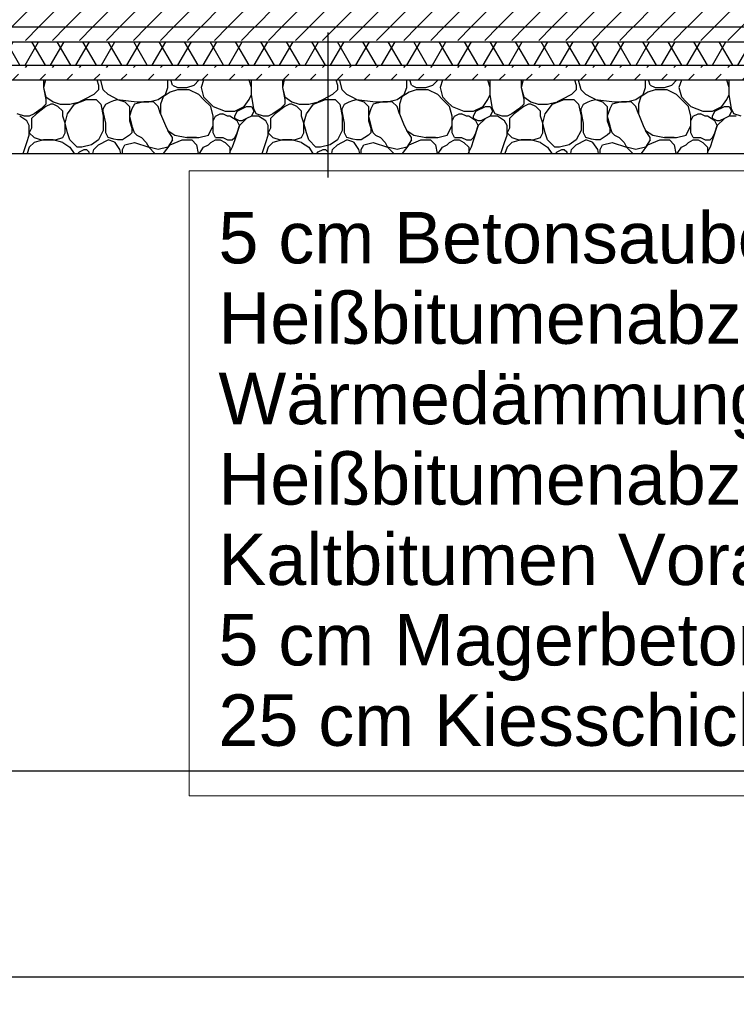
# Model space of a CAD drawing. Extents: x -73 to 183, y -4 to 85.
# Tile 64 of 98: x 48.15 to 50.58, y -1.04 to 2.3. Entities that reach past the tile are written whole.
import ezdxf

# ---------------------------------------------------------------- set-up
doc = ezdxf.new("R2010")
doc.units = 0
doc.header["$MEASUREMENT"] = 0
for name, color, linetype in [('P_BM_AUSSEN', 7, 'Continuous'), ('P_ZE_TEXT', 7, 'Continuous'), ('R_TR_HIDDEN', 7, 'Continuous'), ('Schraffuren', 7, 'Continuous')]:
    doc.layers.add(name, color=color, linetype=linetype)
doc.styles.add('ERSTELLTER_STIL_1', font='ARIAL.TTF')
doc.dimstyles.new('ERSTELLTER_STIL__1', dxfattribs={"dimtxt": 0.175, "dimasz": 0.095, "dimexe": 0.18, "dimexo": 0, "dimgap": 0.09, "dimtad": 1, "dimtih": 1, "dimtoh": 1, "dimzin": 0, "dimdsep": 46, "dimtxsty": 'ERSTELLTER_STIL_1', "dimblk": 'ARROWHEAD_6', "dimblk1": 'ARROWHEAD_6', "dimblk2": 'ARROWHEAD_6', "dimcen": 0.09, "dimclrd": 7, "dimclre": 7, "dimclrt": 7, "dimadec": 0, "dimazin": 0, "dimtfac": 1, "dimtdec": 4, "dimtmove": 0, "dimatfit": 3, "dimfxl": 0, "dimtolj": 1, "dimtzin": 0, "dimarcsym": 0})
pattern_1 = [(45, (14.33669, 2.5089), (-0.09192388, 0.09192388), [0.0975, -0.0325]), (45, (14.33669, 2.60083), (-0.09192388, 0.09192388), [0.0975, -0.0325])]

# ---------------------------------------------------------------- blocks, each defined once
blk = doc.blocks.new('*X12', base_point=(14.3367, 2.5089))
at = {"layer": 'Schraffuren', "linetype": 'Continuous'}
for p, q in [((48.2267, 2.0989), (48.2267, 2.0735)), ((48.2331, 2.0989), (48.2267, 2.0735)), ((48.4079, 2.0989), (48.4136, 2.0816)), ((48.4136, 2.0816), (48.4136, 2.0654)), ((48.4217, 2.0979), (48.4217, 2.0989)), ((48.4299, 2.0654), (48.4217, 2.0979)), ((48.6493, 2.0735), (48.6493, 2.0989)), ((48.6655, 2.0816), (48.6598, 2.0989)), ((48.6655, 2.0816), (48.6818, 2.0735)), ((48.7143, 2.0735), (48.7387, 2.0816)), ((48.7387, 2.0816), (48.7549, 2.0979)), ((48.7549, 2.0979), (48.7549, 2.0989)), ((48.7712, 2.0979), (48.763, 2.0735)), ((48.7722, 2.0989), (48.7712, 2.0979)), ((48.9256, 2.0979), (48.924, 2.0989)), ((48.9337, 2.0735), (48.9256, 2.0979)), ((48.9337, 2.0979), (48.9347, 2.0989)), ((48.9337, 2.0735), (48.9337, 2.0979)), ((49.0393, 2.0989), (49.0393, 2.0735)), ((49.0457, 2.0989), (49.0393, 2.0735)), ((49.2204, 2.0989), (49.2262, 2.0816)), ((49.2262, 2.0816), (49.2262, 2.0654)), ((49.2343, 2.0979), (49.2343, 2.0989)), ((49.2425, 2.0654), (49.2343, 2.0979)), ((49.4619, 2.0735), (49.4619, 2.0989)), ((49.4781, 2.0816), (49.4724, 2.0989)), ((49.4781, 2.0816), (49.4944, 2.0735)), ((49.5269, 2.0735), (49.5513, 2.0816)), ((49.5513, 2.0816), (49.5675, 2.0979)), ((49.5675, 2.0979), (49.5675, 2.0989)), ((49.5838, 2.0979), (49.5756, 2.0735)), ((49.5848, 2.0989), (49.5838, 2.0979)), ((49.7381, 2.0979), (49.7366, 2.0989)), ((49.7463, 2.0735), (49.7381, 2.0979)), ((49.7463, 2.0979), (49.7473, 2.0989)), ((49.7463, 2.0735), (49.7463, 2.0979)), ((49.8519, 2.0989), (49.8519, 2.0735)), ((49.8583, 2.0989), (49.8519, 2.0735)), ((50.033, 2.0989), (50.0388, 2.0816)), ((50.0388, 2.0816), (50.0388, 2.0654)), ((50.0469, 2.0979), (50.0469, 2.0989)), ((50.0551, 2.0654), (50.0469, 2.0979)), ((50.2745, 2.0735), (50.2745, 2.0989)), ((50.2907, 2.0816), (50.2849, 2.0989)), ((50.2907, 2.0816), (50.307, 2.0735)), ((50.3395, 2.0735), (50.3638, 2.0816)), ((50.3638, 2.0816), (50.3801, 2.0979)), ((50.3801, 2.0979), (50.3801, 2.0989)), ((50.3964, 2.0979), (50.3882, 2.0735)), ((50.3974, 2.0989), (50.3964, 2.0979)), ((50.5507, 2.0979), (50.5492, 2.0989)), ((50.5589, 2.0735), (50.5507, 2.0979)), ((50.5589, 2.0979), (50.5599, 2.0989)), ((50.5589, 2.0735), (50.5589, 2.0979)), ((48.2267, 2.0735), (48.2348, 2.0329)), ((48.2267, 2.0735), (48.2348, 2.041)), ((48.3974, 2.0491), (48.3649, 2.0329)), ((48.4136, 2.0654), (48.3974, 2.0491)), ((48.4461, 2.0491), (48.4299, 2.0654)), ((48.4658, 2.0393), (48.4461, 2.0491)), ((48.6168, 2.0329), (48.6411, 2.0491)), ((48.6574, 2.0572), (48.633, 2.041)), ((48.6411, 2.0491), (48.6493, 2.0735)), ((48.6818, 2.0654), (48.6574, 2.0572)), ((48.6818, 2.0735), (48.7143, 2.0735)), ((48.7224, 2.0654), (48.6818, 2.0654)), ((48.7549, 2.0491), (48.7224, 2.0654)), ((48.7712, 2.0329), (48.7549, 2.0491)), ((48.763, 2.0735), (48.7712, 2.041)), ((48.9256, 2.0329), (48.9337, 2.0491)), ((48.9337, 2.0491), (48.9337, 2.0735)), ((48.9418, 2.0003), (48.9337, 2.0491)), ((49.0393, 2.0735), (49.0474, 2.0329)), ((49.0393, 2.0735), (49.0474, 2.041)), ((49.21, 2.0491), (49.1775, 2.0329)), ((49.2262, 2.0654), (49.21, 2.0491)), ((49.2587, 2.0491), (49.2425, 2.0654)), ((49.2783, 2.0393), (49.2587, 2.0491)), ((49.4294, 2.0329), (49.4537, 2.0491)), ((49.47, 2.0572), (49.4456, 2.041)), ((49.4537, 2.0491), (49.4619, 2.0735)), ((49.4944, 2.0654), (49.47, 2.0572)), ((49.4944, 2.0735), (49.5269, 2.0735)), ((49.535, 2.0654), (49.4944, 2.0654)), ((49.5675, 2.0491), (49.535, 2.0654)), ((49.5838, 2.0329), (49.5675, 2.0491)), ((49.5756, 2.0735), (49.5838, 2.041)), ((49.7381, 2.0329), (49.7463, 2.0491)), ((49.7463, 2.0491), (49.7463, 2.0735)), ((49.7544, 2.0003), (49.7463, 2.0491)), ((49.8519, 2.0735), (49.86, 2.0329)), ((49.8519, 2.0735), (49.86, 2.041)), ((50.0226, 2.0491), (49.9901, 2.0329)), ((50.0388, 2.0654), (50.0226, 2.0491)), ((50.0713, 2.0491), (50.0551, 2.0654)), ((50.0909, 2.0393), (50.0713, 2.0491)), ((50.242, 2.0329), (50.2663, 2.0491)), ((50.2826, 2.0572), (50.2582, 2.041)), ((50.2663, 2.0491), (50.2745, 2.0735)), ((50.307, 2.0654), (50.2826, 2.0572)), ((50.307, 2.0735), (50.3395, 2.0735)), ((50.3476, 2.0654), (50.307, 2.0654)), ((50.3801, 2.0491), (50.3476, 2.0654)), ((50.3964, 2.0329), (50.3801, 2.0491)), ((50.3882, 2.0735), (50.3964, 2.041)), ((50.5507, 2.0329), (50.5589, 2.0491)), ((50.5589, 2.0491), (50.5589, 2.0735)), ((50.567, 2.0003), (50.5589, 2.0491)), ((48.2348, 2.0166), (48.2186, 2.0003)), ((48.2348, 2.041), (48.2592, 2.0247)), ((48.2348, 2.0329), (48.2348, 2.0247)), ((48.2348, 2.0247), (48.2348, 2.0166)), ((48.2511, 2.0166), (48.2348, 2.0085)), ((48.2592, 2.0166), (48.2511, 2.0166)), ((48.2592, 2.0247), (48.2836, 2.0166)), ((48.2755, 2.0085), (48.2592, 2.0166)), ((48.2836, 2.0166), (48.3161, 2.0166)), ((48.308, 1.9841), (48.3324, 2.0166)), ((48.3161, 2.0166), (48.3486, 2.0247)), ((48.3324, 2.0166), (48.373, 2.0329)), ((48.3649, 2.0329), (48.3486, 2.0247)), ((48.373, 2.0329), (48.4055, 2.0329)), ((48.4055, 2.0329), (48.4217, 2.0166)), ((48.4217, 2.0166), (48.4299, 1.976)), ((48.4299, 2.0003), (48.438, 2.0166)), ((48.438, 2.0166), (48.4542, 2.0247)), ((48.4542, 2.0247), (48.4658, 2.0286)), ((48.4786, 2.0329), (48.4658, 2.0393)), ((48.4658, 2.0286), (48.4786, 2.0329)), ((48.4786, 2.0329), (48.503, 2.0247)), ((48.4786, 2.0329), (48.5436, 2.0247)), ((48.503, 2.0247), (48.5193, 2.0085)), ((48.5355, 2.0166), (48.5274, 2.0003)), ((48.568, 2.0247), (48.5355, 2.0166)), ((48.5436, 2.0247), (48.5843, 2.0247)), ((48.6005, 2.0247), (48.568, 2.0247)), ((48.5843, 2.0247), (48.6168, 2.0329)), ((48.6168, 2.0085), (48.6005, 2.0247)), ((48.633, 2.041), (48.6249, 2.0166)), ((48.6249, 2.0166), (48.6249, 1.9841)), ((48.7712, 2.041), (48.7874, 2.0247)), ((48.7955, 2.0085), (48.7712, 2.0329)), ((48.7874, 2.0247), (48.8037, 2.0085)), ((48.9093, 2.0085), (48.9256, 2.0329)), ((49.0474, 2.0166), (49.0312, 2.0003)), ((49.0474, 2.041), (49.0718, 2.0247)), ((49.0474, 2.0329), (49.0474, 2.0247)), ((49.0474, 2.0247), (49.0474, 2.0166)), ((49.0637, 2.0166), (49.0474, 2.0085)), ((49.0718, 2.0166), (49.0637, 2.0166)), ((49.0718, 2.0247), (49.0962, 2.0166)), ((49.0881, 2.0085), (49.0718, 2.0166)), ((49.0962, 2.0166), (49.1287, 2.0166)), ((49.1206, 1.9841), (49.145, 2.0166)), ((49.1287, 2.0166), (49.1612, 2.0247)), ((49.145, 2.0166), (49.1856, 2.0329)), ((49.1775, 2.0329), (49.1612, 2.0247)), ((49.1856, 2.0329), (49.2181, 2.0329)), ((49.2181, 2.0329), (49.2343, 2.0166)), ((49.2343, 2.0166), (49.2425, 1.976)), ((49.2425, 2.0003), (49.2506, 2.0166)), ((49.2506, 2.0166), (49.2668, 2.0247)), ((49.2668, 2.0247), (49.2783, 2.0286)), ((49.2912, 2.0329), (49.2783, 2.0393)), ((49.2783, 2.0286), (49.2912, 2.0329)), ((49.2912, 2.0329), (49.3156, 2.0247)), ((49.2912, 2.0329), (49.3562, 2.0247)), ((49.3156, 2.0247), (49.3318, 2.0085)), ((49.3481, 2.0166), (49.34, 2.0003)), ((49.3806, 2.0247), (49.3481, 2.0166)), ((49.3562, 2.0247), (49.3969, 2.0247)), ((49.4131, 2.0247), (49.3806, 2.0247)), ((49.3969, 2.0247), (49.4294, 2.0329)), ((49.4294, 2.0085), (49.4131, 2.0247)), ((49.4456, 2.041), (49.4375, 2.0166)), ((49.4375, 2.0166), (49.4375, 1.9841)), ((49.5838, 2.041), (49.6, 2.0247)), ((49.6081, 2.0085), (49.5838, 2.0329)), ((49.6, 2.0247), (49.6163, 2.0085)), ((49.7219, 2.0085), (49.7381, 2.0329)), ((49.86, 2.0166), (49.8438, 2.0003)), ((49.86, 2.041), (49.8844, 2.0247)), ((49.86, 2.0329), (49.86, 2.0247)), ((49.86, 2.0247), (49.86, 2.0166)), ((49.8763, 2.0166), (49.86, 2.0085)), ((49.8844, 2.0166), (49.8763, 2.0166)), ((49.8844, 2.0247), (49.9088, 2.0166)), ((49.9007, 2.0085), (49.8844, 2.0166)), ((49.9088, 2.0166), (49.9413, 2.0166)), ((49.9332, 1.9841), (49.9575, 2.0166)), ((49.9413, 2.0166), (49.9738, 2.0247)), ((49.9575, 2.0166), (49.9982, 2.0329)), ((49.9901, 2.0329), (49.9738, 2.0247)), ((49.9982, 2.0329), (50.0307, 2.0329)), ((50.0307, 2.0329), (50.0469, 2.0166)), ((50.0469, 2.0166), (50.0551, 1.976)), ((50.0551, 2.0003), (50.0632, 2.0166)), ((50.0632, 2.0166), (50.0794, 2.0247)), ((50.0794, 2.0247), (50.0909, 2.0286)), ((50.1038, 2.0329), (50.0909, 2.0393)), ((50.0909, 2.0286), (50.1038, 2.0329)), ((50.1038, 2.0329), (50.1282, 2.0247)), ((50.1038, 2.0329), (50.1688, 2.0247)), ((50.1282, 2.0247), (50.1444, 2.0085)), ((50.1607, 2.0166), (50.1526, 2.0003)), ((50.1932, 2.0247), (50.1607, 2.0166)), ((50.1688, 2.0247), (50.2095, 2.0247)), ((50.2257, 2.0247), (50.1932, 2.0247)), ((50.2095, 2.0247), (50.242, 2.0329)), ((50.242, 2.0085), (50.2257, 2.0247)), ((50.2582, 2.041), (50.2501, 2.0166)), ((50.2501, 2.0166), (50.2501, 1.9841)), ((50.3964, 2.041), (50.4126, 2.0247)), ((50.4207, 2.0085), (50.3964, 2.0329)), ((50.4126, 2.0247), (50.4289, 2.0085)), ((50.5345, 2.0085), (50.5507, 2.0329)), ((48.1617, 1.976), (48.1373, 1.9841)), ((48.1698, 1.9597), (48.1455, 1.976)), ((48.178, 1.976), (48.1617, 1.976)), ((48.1942, 1.9841), (48.178, 1.976)), ((48.2023, 1.9841), (48.1861, 1.9678)), ((48.2186, 2.0003), (48.1942, 1.9841)), ((48.2348, 2.0085), (48.2023, 1.9841)), ((48.2917, 1.9922), (48.2755, 2.0085)), ((48.2917, 1.976), (48.2917, 1.9922)), ((48.2999, 1.9516), (48.2917, 1.976)), ((48.2999, 1.9516), (48.308, 1.9841)), ((48.4299, 1.9922), (48.4299, 2.0003)), ((48.438, 1.9516), (48.4299, 1.9922)), ((48.4299, 1.976), (48.4299, 1.9272)), ((48.5193, 2.0085), (48.5193, 1.9922)), ((48.5274, 2.0003), (48.5193, 1.976)), ((48.5193, 1.9922), (48.5193, 1.9597)), ((48.5193, 1.976), (48.5274, 1.9435)), ((48.6249, 1.9841), (48.6168, 2.0085)), ((48.6249, 1.9841), (48.6411, 1.9435)), ((48.8037, 1.976), (48.7955, 2.0085)), ((48.8037, 2.0085), (48.8443, 1.9922)), ((48.8037, 1.9597), (48.8118, 1.976)), ((48.8037, 1.9435), (48.8037, 1.976)), ((48.8118, 1.976), (48.828, 1.9841)), ((48.828, 1.9841), (48.8362, 1.9841)), ((48.8524, 1.976), (48.8362, 1.9841)), ((48.8443, 1.9922), (48.8768, 1.9922)), ((48.8605, 1.976), (48.8524, 1.976)), ((48.8849, 1.9597), (48.8605, 1.976)), ((48.8768, 1.9922), (48.9093, 2.0085)), ((48.8768, 1.976), (48.8849, 1.9922)), ((48.8768, 1.9678), (48.8768, 1.976)), ((48.8849, 1.9922), (48.9174, 2.0085)), ((48.9174, 2.0085), (48.9337, 2.0085)), ((48.9337, 1.976), (48.9174, 1.9678)), ((48.9337, 1.976), (48.9174, 1.9678)), ((48.9337, 2.0085), (48.9418, 1.9922)), ((48.9418, 1.9922), (48.9337, 1.976)), ((48.9581, 1.976), (48.9337, 1.976)), ((48.9499, 1.9841), (48.9418, 2.0003)), ((48.9743, 1.976), (48.9499, 1.9841)), ((48.9824, 1.9597), (48.9581, 1.976)), ((48.9906, 1.976), (48.9743, 1.976)), ((49.0068, 1.9841), (48.9906, 1.976)), ((49.0149, 1.9841), (48.9987, 1.9678)), ((49.0312, 2.0003), (49.0068, 1.9841)), ((49.0474, 2.0085), (49.0149, 1.9841)), ((49.1043, 1.9922), (49.0881, 2.0085)), ((49.1043, 1.976), (49.1043, 1.9922)), ((49.1124, 1.9516), (49.1043, 1.976)), ((49.1124, 1.9516), (49.1206, 1.9841)), ((49.2425, 1.9922), (49.2425, 2.0003)), ((49.2506, 1.9516), (49.2425, 1.9922)), ((49.2425, 1.976), (49.2425, 1.9272)), ((49.3318, 2.0085), (49.3318, 1.9922)), ((49.34, 2.0003), (49.3318, 1.976)), ((49.3318, 1.9922), (49.3318, 1.9597)), ((49.3318, 1.976), (49.34, 1.9435)), ((49.4375, 1.9841), (49.4294, 2.0085)), ((49.4375, 1.9841), (49.4537, 1.9435)), ((49.6163, 1.976), (49.6081, 2.0085)), ((49.6163, 2.0085), (49.6569, 1.9922)), ((49.6163, 1.9597), (49.6244, 1.976)), ((49.6163, 1.9435), (49.6163, 1.976)), ((49.6244, 1.976), (49.6406, 1.9841)), ((49.6406, 1.9841), (49.6488, 1.9841)), ((49.665, 1.976), (49.6488, 1.9841)), ((49.6569, 1.9922), (49.6894, 1.9922)), ((49.6731, 1.976), (49.665, 1.976)), ((49.6975, 1.9597), (49.6731, 1.976)), ((49.6894, 1.9922), (49.7219, 2.0085)), ((49.6894, 1.976), (49.6975, 1.9922)), ((49.6894, 1.9678), (49.6894, 1.976)), ((49.6975, 1.9922), (49.73, 2.0085)), ((49.73, 2.0085), (49.7463, 2.0085)), ((49.7463, 1.976), (49.73, 1.9678)), ((49.7463, 1.976), (49.73, 1.9678)), ((49.7463, 2.0085), (49.7544, 1.9922)), ((49.7544, 1.9922), (49.7463, 1.976)), ((49.7707, 1.976), (49.7463, 1.976)), ((49.7625, 1.9841), (49.7544, 2.0003)), ((49.7869, 1.976), (49.7625, 1.9841)), ((49.795, 1.9597), (49.7707, 1.976)), ((49.8032, 1.976), (49.7869, 1.976)), ((49.8194, 1.9841), (49.8032, 1.976)), ((49.8275, 1.9841), (49.8113, 1.9678)), ((49.8438, 2.0003), (49.8194, 1.9841)), ((49.86, 2.0085), (49.8275, 1.9841)), ((49.9169, 1.9922), (49.9007, 2.0085)), ((49.9169, 1.976), (49.9169, 1.9922)), ((49.925, 1.9516), (49.9169, 1.976)), ((49.925, 1.9516), (49.9332, 1.9841)), ((50.0551, 1.9922), (50.0551, 2.0003)), ((50.0632, 1.9516), (50.0551, 1.9922)), ((50.0551, 1.976), (50.0551, 1.9272)), ((50.1444, 2.0085), (50.1444, 1.9922)), ((50.1526, 2.0003), (50.1444, 1.976)), ((50.1444, 1.9922), (50.1444, 1.9597)), ((50.1444, 1.976), (50.1526, 1.9435)), ((50.2501, 1.9841), (50.242, 2.0085)), ((50.2501, 1.9841), (50.2663, 1.9435)), ((50.4289, 1.976), (50.4207, 2.0085)), ((50.4289, 2.0085), (50.4695, 1.9922)), ((50.4289, 1.9597), (50.437, 1.976)), ((50.4289, 1.9435), (50.4289, 1.976)), ((50.437, 1.976), (50.4532, 1.9841)), ((50.4532, 1.9841), (50.4614, 1.9841)), ((50.4776, 1.976), (50.4614, 1.9841)), ((50.4695, 1.9922), (50.502, 1.9922)), ((50.4857, 1.976), (50.4776, 1.976)), ((50.5101, 1.9597), (50.4857, 1.976)), ((50.502, 1.9922), (50.5345, 2.0085)), ((50.502, 1.976), (50.5101, 1.9922)), ((50.502, 1.9678), (50.502, 1.976)), ((50.5101, 1.9922), (50.5426, 2.0085)), ((50.5426, 2.0085), (50.5589, 2.0085)), ((50.5589, 1.976), (50.5426, 1.9678)), ((50.5589, 1.976), (50.5426, 1.9678)), ((50.5589, 2.0085), (50.567, 1.9922)), ((50.567, 1.9922), (50.5589, 1.976)), ((50.5832, 1.976), (50.5589, 1.976)), ((50.5751, 1.9841), (50.567, 2.0003)), ((50.5995, 1.976), (50.5751, 1.9841)), ((48.178, 1.9435), (48.1698, 1.9597)), ((48.178, 1.911), (48.178, 1.9435)), ((48.1861, 1.9678), (48.1861, 1.9353)), ((48.2999, 1.9191), (48.2999, 1.9516)), ((48.308, 1.9191), (48.2999, 1.9516)), ((48.438, 1.9191), (48.438, 1.9516)), ((48.5193, 1.9597), (48.5274, 1.9353)), ((48.5355, 1.9191), (48.5274, 1.9435)), ((48.6411, 1.9435), (48.6493, 1.9272)), ((48.7874, 1.911), (48.8037, 1.9435)), ((48.8037, 1.9435), (48.8037, 1.9597)), ((48.8037, 1.9191), (48.8037, 1.9435)), ((48.893, 1.9597), (48.8768, 1.9678)), ((48.893, 1.9435), (48.8768, 1.8947)), ((48.893, 1.9435), (48.8849, 1.9597)), ((48.8849, 1.9191), (48.893, 1.9435)), ((48.9174, 1.9678), (48.893, 1.9435)), ((48.9012, 1.9597), (48.893, 1.9597)), ((48.9174, 1.9678), (48.9012, 1.9597)), ((48.9906, 1.9435), (48.9824, 1.9597)), ((48.9906, 1.911), (48.9906, 1.9435)), ((48.9987, 1.9678), (48.9987, 1.9353)), ((49.1124, 1.9191), (49.1124, 1.9516)), ((49.1206, 1.9191), (49.1124, 1.9516)), ((49.2506, 1.9191), (49.2506, 1.9516)), ((49.3318, 1.9597), (49.34, 1.9353)), ((49.3481, 1.9191), (49.34, 1.9435)), ((49.4537, 1.9435), (49.4619, 1.9272)), ((49.6, 1.911), (49.6163, 1.9435)), ((49.6163, 1.9435), (49.6163, 1.9597)), ((49.6163, 1.9191), (49.6163, 1.9435)), ((49.7056, 1.9597), (49.6894, 1.9678)), ((49.7056, 1.9435), (49.6894, 1.8947)), ((49.7056, 1.9435), (49.6975, 1.9597)), ((49.6975, 1.9191), (49.7056, 1.9435)), ((49.73, 1.9678), (49.7056, 1.9435)), ((49.7138, 1.9597), (49.7056, 1.9597)), ((49.73, 1.9678), (49.7138, 1.9597)), ((49.8032, 1.9435), (49.795, 1.9597)), ((49.8032, 1.911), (49.8032, 1.9435)), ((49.8113, 1.9678), (49.8113, 1.9353)), ((49.925, 1.9191), (49.925, 1.9516)), ((49.9332, 1.9191), (49.925, 1.9516)), ((50.0632, 1.9191), (50.0632, 1.9516)), ((50.1444, 1.9597), (50.1526, 1.9353)), ((50.1607, 1.9191), (50.1526, 1.9435)), ((50.2663, 1.9435), (50.2745, 1.9272)), ((50.4126, 1.911), (50.4289, 1.9435)), ((50.4289, 1.9435), (50.4289, 1.9597)), ((50.4289, 1.9191), (50.4289, 1.9435)), ((50.5182, 1.9597), (50.502, 1.9678)), ((50.5182, 1.9435), (50.502, 1.8947)), ((50.5182, 1.9435), (50.5101, 1.9597)), ((50.5101, 1.9191), (50.5182, 1.9435)), ((50.5426, 1.9678), (50.5182, 1.9435)), ((50.5264, 1.9597), (50.5182, 1.9597)), ((50.5426, 1.9678), (50.5264, 1.9597)), ((48.1698, 1.8866), (48.178, 1.911)), ((48.1861, 1.9353), (48.178, 1.9191)), ((48.178, 1.9191), (48.1942, 1.9028)), ((48.2917, 1.9028), (48.2999, 1.9191)), ((48.3161, 1.8947), (48.308, 1.9191)), ((48.4299, 1.9272), (48.4136, 1.8947)), ((48.4461, 1.9028), (48.438, 1.9191)), ((48.5193, 1.911), (48.4949, 1.8947)), ((48.5274, 1.9191), (48.5193, 1.911)), ((48.5274, 1.9353), (48.5274, 1.9191)), ((48.5355, 1.9191), (48.5436, 1.911)), ((48.5436, 1.911), (48.5599, 1.9028)), ((48.6655, 1.9028), (48.6493, 1.9272)), ((48.6493, 1.9272), (48.6736, 1.911)), ((48.6736, 1.911), (48.7143, 1.9028)), ((48.7549, 1.9028), (48.7874, 1.911)), ((48.8118, 1.9028), (48.8037, 1.9191)), ((48.8768, 1.9028), (48.8849, 1.9191)), ((48.9824, 1.8866), (48.9906, 1.911)), ((48.9987, 1.9353), (48.9906, 1.9191)), ((48.9906, 1.9191), (49.0068, 1.9028)), ((49.1043, 1.9028), (49.1124, 1.9191)), ((49.1287, 1.8947), (49.1206, 1.9191)), ((49.2425, 1.9272), (49.2262, 1.8947)), ((49.2587, 1.9028), (49.2506, 1.9191)), ((49.3318, 1.911), (49.3075, 1.8947)), ((49.34, 1.9191), (49.3318, 1.911)), ((49.34, 1.9353), (49.34, 1.9191)), ((49.3481, 1.9191), (49.3562, 1.911)), ((49.3562, 1.911), (49.3725, 1.9028)), ((49.4781, 1.9028), (49.4619, 1.9272)), ((49.4619, 1.9272), (49.4862, 1.911)), ((49.4862, 1.911), (49.5269, 1.9028)), ((49.5675, 1.9028), (49.6, 1.911)), ((49.6244, 1.9028), (49.6163, 1.9191)), ((49.6894, 1.9028), (49.6975, 1.9191)), ((49.795, 1.8866), (49.8032, 1.911)), ((49.8113, 1.9353), (49.8032, 1.9191)), ((49.8032, 1.9191), (49.8194, 1.9028)), ((49.9169, 1.9028), (49.925, 1.9191)), ((49.9413, 1.8947), (49.9332, 1.9191)), ((50.0551, 1.9272), (50.0388, 1.8947)), ((50.0713, 1.9028), (50.0632, 1.9191)), ((50.1444, 1.911), (50.1201, 1.8947)), ((50.1526, 1.9191), (50.1444, 1.911)), ((50.1526, 1.9353), (50.1526, 1.9191)), ((50.1607, 1.9191), (50.1688, 1.911)), ((50.1688, 1.911), (50.1851, 1.9028)), ((50.2907, 1.9028), (50.2745, 1.9272)), ((50.2745, 1.9272), (50.2988, 1.911)), ((50.2988, 1.911), (50.3395, 1.9028)), ((50.3801, 1.9028), (50.4126, 1.911)), ((50.437, 1.9028), (50.4289, 1.9191)), ((50.502, 1.9028), (50.5101, 1.9191)), ((48.1617, 1.8622), (48.1698, 1.8866)), ((48.1942, 1.8866), (48.178, 1.8703)), ((48.1942, 1.9028), (48.2186, 1.8947)), ((48.2267, 1.8947), (48.1942, 1.8866)), ((48.2186, 1.8947), (48.2348, 1.8947)), ((48.2592, 1.8947), (48.2267, 1.8947)), ((48.2348, 1.8947), (48.2673, 1.8947)), ((48.2917, 1.8866), (48.2592, 1.8947)), ((48.2673, 1.8947), (48.2917, 1.9028)), ((48.2917, 1.8866), (48.3161, 1.8703)), ((48.3405, 1.8703), (48.3161, 1.8947)), ((48.3892, 1.8785), (48.3567, 1.8703)), ((48.4136, 1.8947), (48.3892, 1.8785)), ((48.3974, 1.8622), (48.4136, 1.8785)), ((48.4136, 1.8785), (48.4461, 1.8947)), ((48.4658, 1.8979), (48.4461, 1.9028)), ((48.4658, 1.8882), (48.4461, 1.8947)), ((48.4786, 1.8947), (48.4658, 1.8979)), ((48.4705, 1.8866), (48.4658, 1.8882)), ((48.4867, 1.8622), (48.4705, 1.8866)), ((48.4949, 1.8947), (48.4786, 1.8947)), ((48.4949, 1.8622), (48.503, 1.8785)), ((48.503, 1.8785), (48.5355, 1.8866)), ((48.5355, 1.8866), (48.5843, 1.8703)), ((48.5599, 1.9028), (48.5761, 1.8866)), ((48.5761, 1.8866), (48.5843, 1.8703)), ((48.6352, 1.8489), (48.6574, 1.8785)), ((48.6655, 1.8947), (48.6493, 1.8703)), ((48.6574, 1.8785), (48.698, 1.8947)), ((48.6655, 1.8947), (48.6655, 1.9028)), ((48.698, 1.8947), (48.7305, 1.8947)), ((48.7468, 1.9028), (48.7143, 1.9028)), ((48.7143, 1.9028), (48.7549, 1.9028)), ((48.7305, 1.8947), (48.7468, 1.8785)), ((48.7468, 1.8785), (48.7527, 1.8489)), ((48.7712, 1.8703), (48.7874, 1.8785)), ((48.7874, 1.8785), (48.7955, 1.8866)), ((48.7955, 1.8866), (48.8118, 1.8947)), ((48.8118, 1.9028), (48.8362, 1.9028)), ((48.8118, 1.8947), (48.828, 1.8947)), ((48.828, 1.8947), (48.8443, 1.8866)), ((48.8362, 1.9028), (48.8524, 1.8947)), ((48.8443, 1.8866), (48.8605, 1.8703)), ((48.8524, 1.8947), (48.8605, 1.8947)), ((48.8605, 1.8947), (48.8687, 1.8947)), ((48.8687, 1.8947), (48.8768, 1.9028)), ((48.8768, 1.8947), (48.8687, 1.8703)), ((48.9743, 1.8622), (48.9824, 1.8866)), ((49.0068, 1.8866), (48.9906, 1.8703)), ((49.0068, 1.9028), (49.0312, 1.8947)), ((49.0393, 1.8947), (49.0068, 1.8866)), ((49.0312, 1.8947), (49.0474, 1.8947)), ((49.0718, 1.8947), (49.0393, 1.8947)), ((49.0474, 1.8947), (49.0799, 1.8947)), ((49.1043, 1.8866), (49.0718, 1.8947)), ((49.0799, 1.8947), (49.1043, 1.9028)), ((49.1043, 1.8866), (49.1287, 1.8703)), ((49.1531, 1.8703), (49.1287, 1.8947)), ((49.2018, 1.8785), (49.1693, 1.8703)), ((49.2262, 1.8947), (49.2018, 1.8785)), ((49.21, 1.8622), (49.2262, 1.8785)), ((49.2262, 1.8785), (49.2587, 1.8947)), ((49.2783, 1.8979), (49.2587, 1.9028)), ((49.2783, 1.8882), (49.2587, 1.8947)), ((49.2912, 1.8947), (49.2783, 1.8979)), ((49.2831, 1.8866), (49.2783, 1.8882)), ((49.2993, 1.8622), (49.2831, 1.8866)), ((49.3075, 1.8947), (49.2912, 1.8947)), ((49.3075, 1.8622), (49.3156, 1.8785)), ((49.3156, 1.8785), (49.3481, 1.8866)), ((49.3481, 1.8866), (49.3969, 1.8703)), ((49.3725, 1.9028), (49.3887, 1.8866)), ((49.3887, 1.8866), (49.3969, 1.8703)), ((49.4478, 1.8489), (49.47, 1.8785)), ((49.4781, 1.8947), (49.4619, 1.8703)), ((49.47, 1.8785), (49.5106, 1.8947)), ((49.4781, 1.8947), (49.4781, 1.9028)), ((49.5106, 1.8947), (49.5431, 1.8947)), ((49.5594, 1.9028), (49.5269, 1.9028)), ((49.5269, 1.9028), (49.5675, 1.9028)), ((49.5431, 1.8947), (49.5594, 1.8785)), ((49.5594, 1.8785), (49.5653, 1.8489)), ((49.5838, 1.8703), (49.6, 1.8785)), ((49.6, 1.8785), (49.6081, 1.8866)), ((49.6081, 1.8866), (49.6244, 1.8947)), ((49.6244, 1.9028), (49.6488, 1.9028)), ((49.6244, 1.8947), (49.6406, 1.8947)), ((49.6406, 1.8947), (49.6569, 1.8866)), ((49.6488, 1.9028), (49.665, 1.8947)), ((49.6569, 1.8866), (49.6731, 1.8703)), ((49.665, 1.8947), (49.6731, 1.8947)), ((49.6731, 1.8947), (49.6813, 1.8947)), ((49.6813, 1.8947), (49.6894, 1.9028)), ((49.6894, 1.8947), (49.6813, 1.8703)), ((49.7869, 1.8622), (49.795, 1.8866)), ((49.8194, 1.8866), (49.8032, 1.8703)), ((49.8194, 1.9028), (49.8438, 1.8947)), ((49.8519, 1.8947), (49.8194, 1.8866)), ((49.8438, 1.8947), (49.86, 1.8947)), ((49.8844, 1.8947), (49.8519, 1.8947)), ((49.86, 1.8947), (49.8925, 1.8947)), ((49.9169, 1.8866), (49.8844, 1.8947)), ((49.8925, 1.8947), (49.9169, 1.9028)), ((49.9169, 1.8866), (49.9413, 1.8703)), ((49.9657, 1.8703), (49.9413, 1.8947)), ((50.0144, 1.8785), (49.9819, 1.8703)), ((50.0388, 1.8947), (50.0144, 1.8785)), ((50.0226, 1.8622), (50.0388, 1.8785)), ((50.0388, 1.8785), (50.0713, 1.8947)), ((50.0909, 1.8979), (50.0713, 1.9028)), ((50.0909, 1.8882), (50.0713, 1.8947)), ((50.1038, 1.8947), (50.0909, 1.8979)), ((50.0957, 1.8866), (50.0909, 1.8882)), ((50.1119, 1.8622), (50.0957, 1.8866)), ((50.1201, 1.8947), (50.1038, 1.8947)), ((50.1201, 1.8622), (50.1282, 1.8785)), ((50.1282, 1.8785), (50.1607, 1.8866)), ((50.1607, 1.8866), (50.2095, 1.8703)), ((50.1851, 1.9028), (50.2013, 1.8866)), ((50.2013, 1.8866), (50.2095, 1.8703)), ((50.2604, 1.8489), (50.2826, 1.8785)), ((50.2907, 1.8947), (50.2745, 1.8703)), ((50.2826, 1.8785), (50.3232, 1.8947)), ((50.2907, 1.8947), (50.2907, 1.9028)), ((50.3232, 1.8947), (50.3557, 1.8947)), ((50.372, 1.9028), (50.3395, 1.9028)), ((50.3395, 1.9028), (50.3801, 1.9028)), ((50.3557, 1.8947), (50.372, 1.8785)), ((50.372, 1.8785), (50.3779, 1.8489)), ((50.3964, 1.8703), (50.4126, 1.8785)), ((50.4126, 1.8785), (50.4207, 1.8866)), ((50.4207, 1.8866), (50.437, 1.8947)), ((50.437, 1.9028), (50.4614, 1.9028)), ((50.437, 1.8947), (50.4532, 1.8947)), ((50.4532, 1.8947), (50.4695, 1.8866)), ((50.4614, 1.9028), (50.4776, 1.8947)), ((50.4695, 1.8866), (50.4857, 1.8703)), ((50.4776, 1.8947), (50.4857, 1.8947)), ((50.4857, 1.8947), (50.4939, 1.8947)), ((50.4939, 1.8947), (50.502, 1.9028)), ((50.502, 1.8947), (50.4939, 1.8703)), ((48.1573, 1.8489), (48.1617, 1.8622)), ((48.178, 1.8703), (48.1708, 1.8489)), ((48.3161, 1.8703), (48.3304, 1.8489)), ((48.3486, 1.8703), (48.3405, 1.8703)), ((48.3434, 1.8489), (48.3486, 1.8541)), ((48.3567, 1.8703), (48.3486, 1.8703)), ((48.3486, 1.8541), (48.3649, 1.8622)), ((48.3649, 1.8622), (48.373, 1.8622)), ((48.373, 1.8622), (48.3811, 1.8541)), ((48.3811, 1.8541), (48.3811, 1.8489)), ((48.3947, 1.8489), (48.3974, 1.8622)), ((48.4894, 1.8489), (48.4867, 1.8622)), ((48.4949, 1.8489), (48.4949, 1.8622)), ((48.6168, 1.8622), (48.5843, 1.8703)), ((48.5843, 1.8703), (48.6057, 1.8489)), ((48.6493, 1.8703), (48.6168, 1.8622)), ((48.7569, 1.8489), (48.7712, 1.8703)), ((48.8605, 1.8541), (48.8588, 1.8489)), ((48.8687, 1.8703), (48.8605, 1.8541)), ((48.8605, 1.8703), (48.8605, 1.8541)), ((48.8605, 1.8541), (48.8605, 1.8489)), ((48.9699, 1.8489), (48.9743, 1.8622)), ((48.9906, 1.8703), (48.9834, 1.8489)), ((49.1287, 1.8703), (49.143, 1.8489)), ((49.1612, 1.8703), (49.1531, 1.8703)), ((49.156, 1.8489), (49.1612, 1.8541)), ((49.1693, 1.8703), (49.1612, 1.8703)), ((49.1612, 1.8541), (49.1775, 1.8622)), ((49.1775, 1.8622), (49.1856, 1.8622)), ((49.1856, 1.8622), (49.1937, 1.8541)), ((49.1937, 1.8541), (49.1937, 1.8489)), ((49.2073, 1.8489), (49.21, 1.8622)), ((49.302, 1.8489), (49.2993, 1.8622)), ((49.3075, 1.8489), (49.3075, 1.8622)), ((49.4294, 1.8622), (49.3969, 1.8703)), ((49.3969, 1.8703), (49.4183, 1.8489)), ((49.4619, 1.8703), (49.4294, 1.8622)), ((49.5695, 1.8489), (49.5838, 1.8703)), ((49.6731, 1.8541), (49.6714, 1.8489)), ((49.6813, 1.8703), (49.6731, 1.8541)), ((49.6731, 1.8703), (49.6731, 1.8541)), ((49.6731, 1.8541), (49.6731, 1.8489)), ((49.7825, 1.8489), (49.7869, 1.8622)), ((49.8032, 1.8703), (49.796, 1.8489)), ((49.9413, 1.8703), (49.9556, 1.8489)), ((49.9738, 1.8703), (49.9657, 1.8703)), ((49.9686, 1.8489), (49.9738, 1.8541)), ((49.9819, 1.8703), (49.9738, 1.8703)), ((49.9738, 1.8541), (49.9901, 1.8622)), ((49.9901, 1.8622), (49.9982, 1.8622)), ((49.9982, 1.8622), (50.0063, 1.8541)), ((50.0063, 1.8541), (50.0063, 1.8489)), ((50.0199, 1.8489), (50.0226, 1.8622)), ((50.1146, 1.8489), (50.1119, 1.8622)), ((50.1201, 1.8489), (50.1201, 1.8622)), ((50.242, 1.8622), (50.2095, 1.8703)), ((50.2095, 1.8703), (50.2309, 1.8489)), ((50.2745, 1.8703), (50.242, 1.8622)), ((50.3821, 1.8489), (50.3964, 1.8703)), ((50.4857, 1.8541), (50.484, 1.8489)), ((50.4939, 1.8703), (50.4857, 1.8541)), ((50.4857, 1.8703), (50.4857, 1.8541)), ((50.4857, 1.8541), (50.4857, 1.8489))]:
    blk.add_line(p, q, dxfattribs=at)
blk = doc.blocks.new('Schraffur_1_3', base_point=(14.3367, 2.5089))
at = {"layer": 'Schraffuren', "color": 255, "linetype": 'Continuous', "lineweight": 18}
for p, q in [((55.5117, 2.0989), (47.4217, 2.0989)), ((47.4217, 1.8489), (55.5117, 1.8489))]:
    blk.add_line(p, q, dxfattribs=at)
at = {"layer": 'Schraffuren', "linetype": 'Continuous'}
blk.add_blockref('*X12', (14.3367, 2.5089), dxfattribs=at)
blk = doc.blocks.new('*D13', base_point=(14.3367, 2.5089))
at = {"layer": 'P_BM_AUSSEN', "linetype": 'Continuous'}
for p, q in [((46.2217, -1.0445), (46.2217, -0.857)), ((46.9717, -1.0445), (46.9717, -0.857)), ((46.2717, -0.9007), (46.1717, -1.0007)), ((47.0217, -0.9007), (46.9217, -1.0007)), ((46.1467, -0.9507), (46.2217, -0.9507)), ((46.2217, -0.9507), (46.9717, -0.9507))]:
    blk.add_line(p, q, dxfattribs=at)
at = {"layer": 'P_BM_AUSSEN', "char_height": 0.175, "attachment_point": 7, "style": 'ERSTELLTER_STIL_1'}
for s, insert in [('{75}', (46.4639, -0.9157)), ('{8,99}', (51.2339, -0.9157)), ('{75}', (56.2039, -0.9157))]:
    blk.add_mtext(s, dxfattribs=dict(at, insert=insert))
blk = doc.blocks.new('ARROWHEAD_6')
at = {"color": 0, "linetype": 'Continuous', "lineweight": 0}
for p, q in [((-0.5, -0.5), (0.5, 0.5)), ((0, 0), (-1, 0))]:
    blk.add_line(p, q, dxfattribs=at)
blk = doc.blocks.new('*D15', base_point=(14.3367, 2.5089))
at = {"layer": 'P_BM_AUSSEN', "linetype": 'Continuous'}
for p, q in [((46.9717, -1.0445), (46.9717, -0.857)), ((55.9617, -1.0445), (55.9617, -0.857)), ((47.0217, -0.9007), (46.9217, -1.0007)), ((56.0117, -0.9007), (55.9117, -1.0007)), ((46.9717, -0.9507), (55.9617, -0.9507))]:
    blk.add_line(p, q, dxfattribs=at)
at = {"layer": 'P_BM_AUSSEN', "char_height": 0.175, "attachment_point": 7, "style": 'ERSTELLTER_STIL_1'}
for s, insert in [('{75}', (46.4639, -0.9157)), ('{8,99}', (51.2339, -0.9157)), ('{75}', (56.2039, -0.9157))]:
    blk.add_mtext(s, dxfattribs=dict(at, insert=insert))
blk = doc.blocks.new('*D16', base_point=(14.3367, 2.5089))
at = {"layer": 'P_BM_AUSSEN', "linetype": 'Continuous'}
for p, q in [((55.9617, -1.0445), (55.9617, -0.857)), ((56.7117, -1.0445), (56.7117, -0.857)), ((56.0117, -0.9007), (55.9117, -1.0007)), ((56.6617, -1.0007), (56.7617, -0.9007)), ((55.9617, -0.9507), (56.7117, -0.9507)), ((56.7117, -0.9507), (56.7867, -0.9507))]:
    blk.add_line(p, q, dxfattribs=at)
at = {"layer": 'P_BM_AUSSEN', "char_height": 0.175, "attachment_point": 7, "style": 'ERSTELLTER_STIL_1'}
for s, insert in [('{75}', (46.4639, -0.9157)), ('{8,99}', (51.2339, -0.9157)), ('{75}', (56.2039, -0.9157))]:
    blk.add_mtext(s, dxfattribs=dict(at, insert=insert))
blk = doc.blocks.new('*D17', base_point=(14.3367, 2.5089))
at = {"layer": 'P_BM_AUSSEN', "linetype": 'Continuous'}
for p, q in [((46.2217, -0.3445), (46.2217, -0.157)), ((46.3217, -0.3445), (46.3217, -0.157)), ((46.2717, -0.2007), (46.1717, -0.3007)), ((46.3717, -0.2007), (46.2717, -0.3007)), ((46.1467, -0.2507), (46.2217, -0.2507)), ((46.2217, -0.2507), (46.3217, -0.2507))]:
    blk.add_line(p, q, dxfattribs=at)
at = {"layer": 'P_BM_AUSSEN', "char_height": 0.175, "attachment_point": 7, "style": 'ERSTELLTER_STIL_1'}
for s, insert in [('{10}', (46.2389, -0.0145)), ('{10}', (56.4289, -0.0145)), ('{10}', (45.9061, -0.2157)), ('{55}', (46.5639, -0.2157)), ('{45}', (47.0639, -0.2157)), ('{8,09}', (51.2339, -0.2157)), ('{45}', (55.6039, -0.2157)), ('{55}', (56.1039, -0.2157)), ('{10}', (56.7617, -0.2157))]:
    blk.add_mtext(s, dxfattribs=dict(at, insert=insert))
blk = doc.blocks.new('*D18', base_point=(14.3367, 2.5089))
at = {"layer": 'P_BM_AUSSEN', "linetype": 'Continuous'}
for p, q in [((46.3217, -0.3445), (46.3217, -0.157)), ((46.4217, -0.3445), (46.4217, -0.157)), ((46.3717, -0.2007), (46.2717, -0.3007)), ((46.4717, -0.2007), (46.3717, -0.3007)), ((46.3217, -0.2507), (46.4217, -0.2507))]:
    blk.add_line(p, q, dxfattribs=at)
at = {"layer": 'P_BM_AUSSEN', "char_height": 0.175, "attachment_point": 7, "style": 'ERSTELLTER_STIL_1'}
for s, insert in [('{10}', (46.2389, -0.0145)), ('{10}', (56.4289, -0.0145)), ('{10}', (45.9061, -0.2157)), ('{55}', (46.5639, -0.2157)), ('{45}', (47.0639, -0.2157)), ('{8,09}', (51.2339, -0.2157)), ('{45}', (55.6039, -0.2157)), ('{55}', (56.1039, -0.2157)), ('{10}', (56.7617, -0.2157))]:
    blk.add_mtext(s, dxfattribs=dict(at, insert=insert))
blk = doc.blocks.new('*D19', base_point=(14.3367, 2.5089))
at = {"layer": 'P_BM_AUSSEN', "linetype": 'Continuous'}
for p, q in [((46.4217, -0.3445), (46.4217, -0.157)), ((46.9717, -0.3445), (46.9717, -0.157)), ((46.4717, -0.2007), (46.3717, -0.3007)), ((47.0217, -0.2007), (46.9217, -0.3007)), ((46.4217, -0.2507), (46.9717, -0.2507))]:
    blk.add_line(p, q, dxfattribs=at)
at = {"layer": 'P_BM_AUSSEN', "char_height": 0.175, "attachment_point": 7, "style": 'ERSTELLTER_STIL_1'}
for s, insert in [('{10}', (46.2389, -0.0145)), ('{10}', (56.4289, -0.0145)), ('{10}', (45.9061, -0.2157)), ('{55}', (46.5639, -0.2157)), ('{45}', (47.0639, -0.2157)), ('{8,09}', (51.2339, -0.2157)), ('{45}', (55.6039, -0.2157)), ('{55}', (56.1039, -0.2157)), ('{10}', (56.7617, -0.2157))]:
    blk.add_mtext(s, dxfattribs=dict(at, insert=insert))
blk = doc.blocks.new('*D20', base_point=(14.3367, 2.5089))
at = {"layer": 'P_BM_AUSSEN', "linetype": 'Continuous'}
for p, q in [((46.9717, -0.3445), (46.9717, -0.157)), ((47.4217, -0.3445), (47.4217, -0.157)), ((47.0217, -0.2007), (46.9217, -0.3007)), ((47.4717, -0.2007), (47.3717, -0.3007)), ((46.9717, -0.2507), (47.4217, -0.2507))]:
    blk.add_line(p, q, dxfattribs=at)
at = {"layer": 'P_BM_AUSSEN', "char_height": 0.175, "attachment_point": 7, "style": 'ERSTELLTER_STIL_1'}
for s, insert in [('{10}', (46.2389, -0.0145)), ('{10}', (56.4289, -0.0145)), ('{10}', (45.9061, -0.2157)), ('{55}', (46.5639, -0.2157)), ('{45}', (47.0639, -0.2157)), ('{8,09}', (51.2339, -0.2157)), ('{45}', (55.6039, -0.2157)), ('{55}', (56.1039, -0.2157)), ('{10}', (56.7617, -0.2157))]:
    blk.add_mtext(s, dxfattribs=dict(at, insert=insert))
blk = doc.blocks.new('*D21', base_point=(14.3367, 2.5089))
at = {"layer": 'P_BM_AUSSEN', "linetype": 'Continuous'}
for p, q in [((47.4217, -0.3445), (47.4217, -0.157)), ((55.5117, -0.3445), (55.5117, -0.157)), ((47.4717, -0.2007), (47.3717, -0.3007)), ((55.5617, -0.2007), (55.4617, -0.3007)), ((47.4217, -0.2507), (55.5117, -0.2507))]:
    blk.add_line(p, q, dxfattribs=at)
at = {"layer": 'P_BM_AUSSEN', "char_height": 0.175, "attachment_point": 7, "style": 'ERSTELLTER_STIL_1'}
for s, insert in [('{10}', (46.2389, -0.0145)), ('{10}', (56.4289, -0.0145)), ('{10}', (45.9061, -0.2157)), ('{55}', (46.5639, -0.2157)), ('{45}', (47.0639, -0.2157)), ('{8,09}', (51.2339, -0.2157)), ('{45}', (55.6039, -0.2157)), ('{55}', (56.1039, -0.2157)), ('{10}', (56.7617, -0.2157))]:
    blk.add_mtext(s, dxfattribs=dict(at, insert=insert))
blk = doc.blocks.new('*D22', base_point=(14.3367, 2.5089))
at = {"layer": 'P_BM_AUSSEN', "linetype": 'Continuous'}
for p, q in [((55.5117, -0.3445), (55.5117, -0.157)), ((55.9617, -0.3445), (55.9617, -0.157)), ((55.5617, -0.2007), (55.4617, -0.3007)), ((56.0117, -0.2007), (55.9117, -0.3007)), ((55.5117, -0.2507), (55.9617, -0.2507))]:
    blk.add_line(p, q, dxfattribs=at)
at = {"layer": 'P_BM_AUSSEN', "char_height": 0.175, "attachment_point": 7, "style": 'ERSTELLTER_STIL_1'}
for s, insert in [('{10}', (46.2389, -0.0145)), ('{10}', (56.4289, -0.0145)), ('{10}', (45.9061, -0.2157)), ('{55}', (46.5639, -0.2157)), ('{45}', (47.0639, -0.2157)), ('{8,09}', (51.2339, -0.2157)), ('{45}', (55.6039, -0.2157)), ('{55}', (56.1039, -0.2157)), ('{10}', (56.7617, -0.2157))]:
    blk.add_mtext(s, dxfattribs=dict(at, insert=insert))
blk = doc.blocks.new('*D23', base_point=(14.3367, 2.5089))
at = {"layer": 'P_BM_AUSSEN', "linetype": 'Continuous'}
for p, q in [((55.9617, -0.3445), (55.9617, -0.157)), ((56.5117, -0.3445), (56.5117, -0.157)), ((56.0117, -0.2007), (55.9117, -0.3007)), ((56.5617, -0.2007), (56.4617, -0.3007)), ((55.9617, -0.2507), (56.5117, -0.2507))]:
    blk.add_line(p, q, dxfattribs=at)
at = {"layer": 'P_BM_AUSSEN', "char_height": 0.175, "attachment_point": 7, "style": 'ERSTELLTER_STIL_1'}
for s, insert in [('{10}', (46.2389, -0.0145)), ('{10}', (56.4289, -0.0145)), ('{10}', (45.9061, -0.2157)), ('{55}', (46.5639, -0.2157)), ('{45}', (47.0639, -0.2157)), ('{8,09}', (51.2339, -0.2157)), ('{45}', (55.6039, -0.2157)), ('{55}', (56.1039, -0.2157)), ('{10}', (56.7617, -0.2157))]:
    blk.add_mtext(s, dxfattribs=dict(at, insert=insert))
blk = doc.blocks.new('*D24', base_point=(14.3367, 2.5089))
at = {"layer": 'P_BM_AUSSEN', "linetype": 'Continuous'}
for p, q in [((56.5117, -0.3445), (56.5117, -0.157)), ((56.6117, -0.3445), (56.6117, -0.157)), ((56.5617, -0.2007), (56.4617, -0.3007)), ((56.6617, -0.2007), (56.5617, -0.3007)), ((56.5117, -0.2507), (56.6117, -0.2507))]:
    blk.add_line(p, q, dxfattribs=at)
at = {"layer": 'P_BM_AUSSEN', "char_height": 0.175, "attachment_point": 7, "style": 'ERSTELLTER_STIL_1'}
for s, insert in [('{10}', (46.2389, -0.0145)), ('{10}', (56.4289, -0.0145)), ('{10}', (45.9061, -0.2157)), ('{55}', (46.5639, -0.2157)), ('{45}', (47.0639, -0.2157)), ('{8,09}', (51.2339, -0.2157)), ('{45}', (55.6039, -0.2157)), ('{55}', (56.1039, -0.2157)), ('{10}', (56.7617, -0.2157))]:
    blk.add_mtext(s, dxfattribs=dict(at, insert=insert))
blk = doc.blocks.new('*D25', base_point=(14.3367, 2.5089))
at = {"layer": 'P_BM_AUSSEN', "linetype": 'Continuous'}
for p, q in [((56.6117, -0.3445), (56.6117, -0.157)), ((56.7117, -0.3445), (56.7117, -0.157)), ((56.6617, -0.2007), (56.5617, -0.3007)), ((56.6617, -0.3007), (56.7617, -0.2007)), ((56.6117, -0.2507), (56.7117, -0.2507)), ((56.7117, -0.2507), (56.7867, -0.2507))]:
    blk.add_line(p, q, dxfattribs=at)
at = {"layer": 'P_BM_AUSSEN', "char_height": 0.175, "attachment_point": 7, "style": 'ERSTELLTER_STIL_1'}
for s, insert in [('{10}', (46.2389, -0.0145)), ('{10}', (56.4289, -0.0145)), ('{10}', (45.9061, -0.2157)), ('{55}', (46.5639, -0.2157)), ('{45}', (47.0639, -0.2157)), ('{8,09}', (51.2339, -0.2157)), ('{45}', (55.6039, -0.2157)), ('{55}', (56.1039, -0.2157)), ('{10}', (56.7617, -0.2157))]:
    blk.add_mtext(s, dxfattribs=dict(at, insert=insert))

msp = doc.modelspace()

# ---------------------------------------------------------------- hatches: boundary and pattern name
at = {"layer": 'Schraffuren', "linetype": 'Continuous'}
h = msp.add_hatch(dxfattribs=at)
h.set_pattern_fill('Beton__Stahlbeton_0003', color=256, style=0, pattern_type=2)
h.set_pattern_definition([(45, (14.33669, 2.5089), (-0.09192388, 0.09192388), []), (45, (14.29073, 2.55487), (-0.09192388, 0.09192388), [0.0975, -0.0325])])
h.paths.add_polyline_path([(47.4217, 2.2789), (55.5117, 2.2789), (55.5117, 1.5289), (55.9617, 1.5289), (55.9617, 2.4289), (46.9717, 2.4289), (46.9717, 1.5289), (47.4217, 1.5289)], flags=0)
h = msp.add_hatch(dxfattribs=at)
h.set_pattern_fill('Beton__unbewehrt_0003', color=256, style=0, pattern_type=2)
h.set_pattern_definition(pattern_1)
h.paths.add_polyline_path([(55.5117, 2.2289), (55.5117, 2.2789), (47.4217, 2.2789), (47.4217, 2.2289)], flags=0)
h = msp.add_hatch(dxfattribs=at)
h.set_pattern_fill('Dämmung__weich_0003', color=256, style=0, pattern_type=2)
h.set_pattern_definition([(60, (14.33669, 2.508905), (-0.0649519, 0.0375), []), (120, (14.33669, 2.508905), (0.0649519, 0.0375), [])])
h.paths.add_polyline_path([(47.4217, 2.1489), (55.5117, 2.1489), (55.5117, 2.2289), (47.4217, 2.2289)], flags=0)
h = msp.add_hatch(dxfattribs=at)
h.set_pattern_fill('Beton__unbewehrt_0003', color=256, style=0, pattern_type=2)
h.set_pattern_definition(pattern_1)
h.paths.add_polyline_path([(55.5117, 2.0989), (55.5117, 2.1489), (47.4217, 2.1489), (47.4217, 2.0989)], flags=0)

# ---------------------------------------------------------------- linework, layer by layer
at = {"layer": 'P_ZE_TEXT', "linetype": 'Continuous'}
msp.add_line((49.1942, 2.2602), (49.1942, 1.7676), dxfattribs=at)
at = {"layer": 'P_ZE_TEXT', "color": 255, "linetype": 'Continuous', "lineweight": 18, "flags": 128}
msp.add_lwpolyline([(48.7216, 1.79), (53.5364, 1.79), (53.5364, -0.335), (48.7216, -0.335)], close=True, dxfattribs=at)
at = {"layer": 'R_TR_HIDDEN', "linetype": 'Continuous'}
for p, q in [((47.4217, 2.2789), (55.5117, 2.2789)), ((47.4217, 2.2289), (55.5117, 2.2289)), ((47.4217, 2.1489), (55.5117, 2.1489)), ((47.4217, 2.0989), (55.5117, 2.0989)), ((47.4217, 1.8489), (55.5117, 1.8489))]:
    msp.add_line(p, q, dxfattribs=at)
at = {"layer": 'Schraffuren', "color": 255, "linetype": 'Continuous', "lineweight": 18, "flags": 128}
for points in [[(47.4217, 2.2789), (55.5117, 2.2789), (55.5117, 1.5289), (55.9617, 1.5289), (55.9617, 2.4289), (46.9717, 2.4289), (46.9717, 1.5289), (47.4217, 1.5289)], [(55.5117, 2.2289), (55.5117, 2.2789), (47.4217, 2.2789), (47.4217, 2.2289)], [(47.4217, 2.1489), (55.5117, 2.1489), (55.5117, 2.2289), (47.4217, 2.2289)], [(55.5117, 2.0989), (55.5117, 2.1489), (47.4217, 2.1489), (47.4217, 2.0989)]]:
    msp.add_lwpolyline(points, close=True, dxfattribs=at)

# ---------------------------------------------------------------- block references
at = {"layer": 'Schraffuren', "linetype": 'Continuous'}
msp.add_blockref('Schraffur_1_3', (14.3367, 2.5089), dxfattribs=at)

# ---------------------------------------------------------------- texts
at = {"layer": 'P_ZE_TEXT', "linetype": 'Continuous', "insert": (48.8216, 1.65), "char_height": 0.175, "width": 4.614864, "attachment_point": 1, "line_spacing_factor": 0.937276, "style": 'ERSTELLTER_STIL_1'}
msp.add_mtext('{5 cm Betonsauberkeitsschicht\\PHeißbitumenabzug\\PWärmedämmung 6- 8 cm "Foamglas"\\PHeißbitumenabzug\\PKaltbitumen Voranstrich\\P5 cm Magerbeton, Sauberkeitsschicht\\P25 cm Kiesschicht}', dxfattribs=at)

# ---------------------------------------------------------------- dimensions: what is measured, and where the dimension line sits
at = {"layer": 'P_BM_AUSSEN', "linetype": 'Continuous'}
for base, p1, p2, picture, middle in [((46.2217, -0.2507), (46.2217, 4.8861), (46.3217, 1.8024), '*D17', (46.0373, -0.1282)), ((46.2217, -0.9507), (46.2217, 4.8861), (46.9717, 2.8401), '*D13', (46.5951, -0.8282)), ((46.2217, -0.9507), (55.9617, 3.0367), (56.7117, 4.8861), '*D16', (56.3351, -0.8282)), ((46.2217, -0.2507), (56.6117, 1.5354), (56.7117, 3.8009), '*D25', (56.8929, -0.1282)), ((46.2217, -0.9507), (46.9717, 2.8401), (55.9617, 3.0367), '*D15', (51.4667, -0.8282)), ((46.2217, -0.2507), (46.3217, 1.8024), (46.4217, 1.7957), '*D18', (46.3701, 0.073)), ((46.2217, -0.2507), (46.4217, 1.7957), (46.9717, 1.5289), '*D19', (46.6951, -0.1282)), ((46.2217, -0.2507), (56.5117, 1.5082), (56.6117, 1.5354), '*D24', (56.5601, 0.073)), ((46.2217, -0.2507), (46.9717, 1.5289), (47.4217, 1.5289), '*D20', (47.1951, -0.1282)), ((46.2217, -0.2507), (47.4217, 1.5289), (55.5117, 1.5289), '*D21', (51.4667, -0.1282)), ((46.2217, -0.2507), (55.5117, 1.5289), (55.9617, 1.5289), '*D22', (55.7351, -0.1282)), ((46.2217, -0.2507), (55.9617, 1.5289), (56.5117, 1.5082), '*D23', (56.2351, -0.1282))]:
    dim = msp.add_linear_dim(base=base, p1=p1, p2=p2, dimstyle='ERSTELLTER_STIL__1', dxfattribs=at)
    dim.commit()
    dim.dimension.update_dxf_attribs({"geometry": picture, "text_midpoint": middle})

doc.saveas('drawing.dxf')
